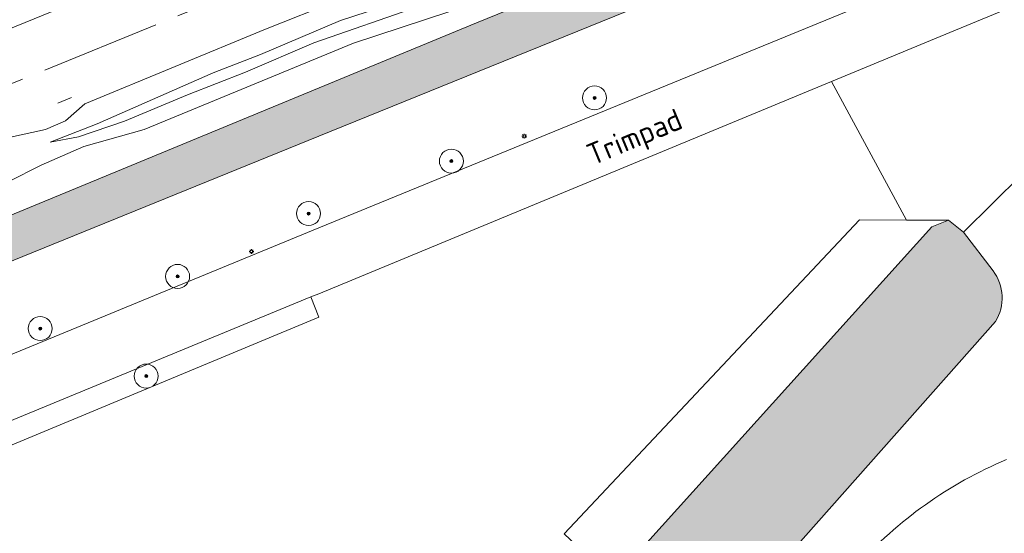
# Model space of a CAD drawing. Header units: metres. Extents: x 125349 to 128236, y 501602 to 503797.
# Tile 215 of 256: x 127475 to 127557, y 503063 to 503106. Entities that reach past the tile are written whole.
import ezdxf
from ezdxf.enums import TextEntityAlignment as Align

# ---------------------------------------------------------------- set-up
doc = ezdxf.new("R2010")
doc.units = ezdxf.units.M
doc.linetypes.add('AM-AS-SO', pattern=[16, 10, -2, 2, -2])
doc.layers.get('0').update_dxf_attribs({"linetype": 'CONTINUOUS'})
for name, color, linetype, lineweight in [('B-WE-AM-AS_SPOOR_TREIN-G', 10, 'AM-AS-SO', 18), ('B-WE-GR-BEPLANTING_CULTUUR_BOSPLANTSOEN-GV', 90, 'CONTINUOUS', 18), ('B-WE-GR-BOOM-S-500', 90, 'CONTINUOUS', 18), ('B-WE-GR-GRAS-GV', 60, 'CONTINUOUS', 13), ('B-WE-GR-GROENVOORZIENING-GV', 80, 'CONTINUOUS', 18), ('B-WE-GW-TALUD_KRUIN-G', 90, 'CONTINUOUS', 18), ('B-WE-IE-MEUBILAIR-S', 7, 'CONTINUOUS', 18), ('B-WE-IE-TERREINAFSCHEIDING_KUNSTMATIG_HEKWERK-G', 20, 'IE-TERREINAFSCHEIDING_KUNSTMATIG-SO', 18), ('B-WE-OG-TERREIN_BEGROEID-GV', 7, 'CONTINUOUS', 18), ('B-WE-OG-TERREIN_ERF-GV', 7, 'CONTINUOUS', 18), ('B-WE-OG-TERREIN_OEVER-GV', 7, 'CONTINUOUS', 18), ('B-WE-OG-TOPOGRAFIE-T18', 10, 'CONTINUOUS', 18), ('B-WE-OG-WATER-GV', 130, 'CONTINUOUS', 18), ('B-WE-VH-GESLOTENVERHARDING-GV', 10, 'CONTINUOUS', 18), ('B-WE-VH-GESLOTENVERHARDING_ASFALT-GV', 10, 'CONTINUOUS', 18), ('B-WE-VH-HALFVERHARDING-GV', 130, 'CONTINUOUS', 18)]:
    doc.layers.add(name, color=color, linetype=linetype, lineweight=lineweight)
doc.layers.add('B-WE-OG-WATER-V', color=7, linetype='CONTINUOUS', lineweight=18, true_color=0xbee8ff)
doc.styles.add('NLCS-ISO-M1000-T18', font='NLCS-ISO.ttf', dxfattribs={"height": 1.8})
doc.linetypes.add('IE-TERREINAFSCHEIDING_KUNSTMATIG-SO', pattern='A,4,[82,NLCS.SHX,S=0.75,R=90,X=0,Y=0],4,-2', length=10)

# ---------------------------------------------------------------- blocks, each defined once
blk = doc.blocks.new('SIE-MEUBILAIR_PAAL_LICHTMAST-SO')
for points in [[(-0.62, 0), (-1, 0)], [(-0.71, 0.71), (-0.44, 0.44)], [(0, 1), (0, 0.62)], [(0.44, 0.44), (0.71, 0.71)], [(1, 0), (0.62, 0)], [(-0.71, -0.71), (-0.44, -0.44)], [(0, -0.62), (0, -1)], [(0.44, -0.44), (0.71, -0.71)]]:
    blk.add_lwpolyline(points)
blk.add_circle((0, 0), 0.5)
blk = doc.blocks.new('SGR-BOOM_01-SO')
at = {"linetype": 'ByBlock', "lineweight": 18}
h = blk.add_hatch(color=0, dxfattribs=at)
h.dxf.hatch_style = 1
edge = h.paths.add_edge_path()
edge.add_arc((0, 0), 0.25, 0, 360)
at = {"color": 0, "linetype": 'ByBlock', "lineweight": 18}
for radius in [2, 0.25]:
    blk.add_circle((0, 0), radius, dxfattribs=at)

msp = doc.modelspace()

# ---------------------------------------------------------------- hatches: boundary and pattern name
at = {"layer": 'B-WE-OG-WATER-V'}
msp.add_hatch(color=256, dxfattribs=at).paths.add_polyline_path([(126925.692, 502862.179), (126926.725, 502862.599), (126929.444, 502863.705), (126998.342, 502891.735), (127000, 502892.411), (127068.237, 502920.434), (127146.516, 502952.024), (127196.733, 502973.001), (127260.705, 502998.784), (127260.857, 502998.82), (127261.013, 502998.828), (127261.168, 502998.808), (127261.317, 502998.761), (127261.455, 502998.687), (127261.567, 502998.585), (127261.661, 502998.466), (127261.733, 502998.333), (127261.782, 502998.19), (127261.807, 502998.041), (127261.945, 502997.108), (127262.153, 502995.7), (127264.042, 502982.918), (127274.544, 502911.835), (127274.907, 502909.378), (127282.182, 502860.137), (127282.031, 502858.976), (127281.742, 502858.155), (127281.334, 502857.386), (127268.035, 502838.479), (127192.199, 502827.152), (127174.64, 502824.496), (127100.104, 502813.864), (127099.193, 502813.92), (127098.304, 502814.128), (127097.618, 502814.416), (127096.987, 502814.81), (127096.427, 502815.299), (127095.952, 502815.872), (127095.582, 502816.467), (127095.305, 502817.11), (127095.127, 502817.788), (127095.052, 502818.484), (127085.615, 502879.411), (127084.34, 502879.16), (127094.277, 502813.207), (127094.502, 502811.717), (127096.103, 502811.268), (127132.621, 502816.48), (127179.344, 502823.246), (127230.768, 502830.464), (127268.638, 502836.128), (127269.888, 502836.64), (127270.897, 502837.476), (127280.482, 502851.498), (127284.384, 502857.206), (127284.591, 502857.745), (127284.735, 502858.304), (127284.823, 502858.953), (127284.833, 502859.607), (127284.584, 502861.398), (127283.981, 502865.851), (127266.618, 502983.933), (127264.357, 502999.307), (127264.347, 502999.447), (127264.363, 502999.639), (127264.412, 502999.825), (127264.492, 503000), (127264.602, 503000.168), (127264.738, 503000.316), (127264.896, 503000.44), (127265.072, 503000.536), (127265.86, 503000.856), (127270.744, 503002.841), (127363.988, 503040.735), (127500, 503096.01), (127557.609, 503119.4), (127566.001, 503122.807), (127564.637, 503126.313), (127556.879, 503123.274), (127513.142, 503105.462), (127471.191, 503088.149), (127356.647, 503040.877), (127237.227, 502993.046), (127157.527, 502959.981), (127056.473, 502918.71), (126986.353, 502890.514), (126953.022, 502877.282), (126938.276, 502870.698), (126816.16, 502822.047), (126799.469, 502814.983), (126798.43, 502814.189), (126797.678, 502813.119), (126797.298, 502811.964), (126794.069, 502810.633), (126794.114, 502810.547), (126794.255, 502810.364), (126794.427, 502810.209), (126794.623, 502810.087), (126794.838, 502810.003), (126795.065, 502809.958), (126801.742, 502812.259), (126815.875, 502817.472), (126882.56, 502844.385), (126887.864, 502846.257), (126892.686, 502848.457), (126899.347, 502851.123), (126904.204, 502852.841), (126910.749, 502855.949), (126912.045, 502856.396), (126920.665, 502860.142), (126923.134, 502861.019), (126923.894, 502860.754), (126924.227, 502860.545), (126924.713, 502859.369), (126926.414, 502855.193), (126931.221, 502843.57), (126935.053, 502834.355), (126938.599, 502825.858), (126938.915, 502825.79), (126939.468, 502825.67), (126940.871, 502825.979), (126940.481, 502826.935), (126939.727, 502828.784)])
h = msp.add_hatch(color=256, dxfattribs=at)
edge = h.paths.add_edge_path()
edge.add_line((127432.539, 502957.847), (127421.941, 502946.288))
edge.add_arc((127422.642, 502945.332), 1.185, 126.26465, 190.31873)
edge.add_arc((127422.637, 502945.328), 1.179, 190.14287, 231.64352)
edge.add_line((127421.905, 502944.403), (127426.034, 502941.623))
edge.add_line((127426.034, 502941.623), (127427.626, 502941.232))
edge.add_line((127427.626, 502941.232), (127429.087, 502941.308))
edge.add_line((127429.087, 502941.308), (127447.902, 502960.386))
edge.add_line((127447.902, 502960.386), (127447.932, 502960.981))
edge.add_line((127447.932, 502960.981), (127448.426, 502961.529))
edge.add_line((127448.426, 502961.529), (127448.8, 502961.457))
edge.add_line((127448.8, 502961.457), (127472.763, 502987.866))
edge.add_line((127472.763, 502987.866), (127483.865, 503000))
edge.add_line((127483.865, 503000), (127500, 503017.634))
edge.add_line((127500, 503017.634), (127515.362, 503034.423))
edge.add_line((127515.362, 503034.423), (127516.211, 503034.438))
edge.add_line((127516.211, 503034.438), (127516.821, 503035.19))
edge.add_line((127516.821, 503035.19), (127517.428, 503036.549))
edge.add_line((127517.428, 503036.549), (127556.429, 503080.545))
edge.add_arc((127553.234, 503082.523), 3.758, 328.23038, 397.05927)
edge.add_line((127556.233, 503084.788), (127553.759, 503088.022))
edge.add_line((127553.759, 503088.022), (127552.532, 503089.004))
edge.add_line((127552.532, 503089.004), (127551.12, 503088.464))
edge.add_line((127551.12, 503088.464), (127524.556, 503058.975))
edge.add_line((127524.556, 503058.975), (127500, 503031.715))
edge.add_line((127500, 503031.715), (127471.19, 503000))
edge.add_line((127471.19, 503000), (127432.539, 502957.847))

# ---------------------------------------------------------------- linework, layer by layer
at = {"layer": 'B-WE-AM-AS_SPOOR_TREIN-G', "flags": 128}
for points in [[(127114.292, 502958.563), (127359.792, 503058.378), (127522.189, 503124.514), (127537.602, 503130.917), (127552.949, 503137.446), (127566.391, 503143.32), (127585.727, 503152.126), (127601.634, 503159.742), (127617.609, 503167.763), (127634.667, 503176.762), (127650.755, 503185.65), (127659.674, 503190.764), (127677.037, 503201.08), (127685.557, 503206.351), (127694.798, 503212.199), (127709.171, 503221.593), (127724.772, 503232.246), (127734.073, 503238.836), (127742.847, 503245.214), (127751.092, 503251.351), (127759.735, 503257.967), (127773.163, 503268.543), (127780.65, 503274.608), (127794.71, 503286.378), (127809.054, 503298.723), (127819.241, 503307.947), (127827.017, 503315.173), (127838.264, 503325.911), (127851.166, 503338.704), (127865.671, 503353.597), (127874.987, 503363.344), (127883.425, 503372.275), (127891.285, 503380.729)], [(127062.156, 502932.692), (127541.725, 503127.818), (127559.81, 503135.812), (127577.47, 503143.488), (127589.891, 503149.297), (127607.659, 503157.924), (127616.754, 503162.484), (127625.775, 503167.154), (127635.822, 503172.501), (127643.947, 503176.951), (127661.893, 503187.126), (127678.772, 503197.133), (127690.762, 503204.587), (127705.008, 503213.754), (127717.388, 503222.002), (127727.988, 503229.299), (127738.474, 503236.76), (127750.901, 503245.927), (127761.126, 503253.742), (127773.233, 503263.328), (127786.595, 503274.267), (127798.012, 503283.855), (127809.3, 503293.595), (127822.501, 503305.328), (127837.917, 503319.822), (127848.552, 503330.273), (127861.422, 503343.181), (127864.148, 503345.784), (127870.667, 503352.586), (127886.825, 503369.765), (127894.374, 503377.951)]]:
    msp.add_lwpolyline(points, dxfattribs=at)
at = {"layer": 'B-WE-GR-BEPLANTING_CULTUUR_BOSPLANTSOEN-GV', "flags": 128}
msp.add_lwpolyline([(127432.35, 503060.515), (127432.65, 503060.638), (127500, 503088.367), (127563.209, 503114.298), (127560.127, 503117.085), (127557.609, 503119.4), (127500, 503096.01), (127363.988, 503040.735)], dxfattribs=at)
msp.add_lwpolyline([(127524.556, 503058.975), (127551.12, 503088.464), (127552.532, 503089.004), (127549.018, 503089.023), (127545.088, 503089.044), (127520.448, 503062.832)], close=True, dxfattribs=at)
at = {"layer": 'B-WE-GR-GRAS-GV', "flags": 128}
for points in [[(127666.17, 503184.503), (127664.199, 503183.371), (127662.339, 503182.886), (127644.465, 503172.88), (127629.626, 503164.799), (127627.362, 503162.862), (127614.846, 503156.46), (127612.885, 503156.315), (127568.042, 503135.379), (127566.713, 503134.033), (127563.63, 503132.657), (127559.917, 503131.849), (127549.672, 503127.434), (127526.521, 503117.455), (127517.212, 503113.582), (127514.882, 503112.121), (127503.618, 503107.529), (127501.566, 503107.335), (127495.552, 503104.937), (127480.464, 503098.716), (127478.856, 503097.298), (127477.191, 503096.567), (127474.028, 503095.868)], [(127474.065, 503092.205), (127476.828, 503093.594), (127480.395, 503095.154), (127485.422, 503096.573), (127502.896, 503103.774), (127510.847, 503106.394), (127523.575, 503112.13), (127533.61, 503116.115), (127545.535, 503121.027), (127553.186, 503124.688), (127563.752, 503129.374), (127571.302, 503132.545), (127605.125, 503147.95), (127617.468, 503154.1), (127629.19, 503160.274), (127637.019, 503164.775), (127647.906, 503170.331), (127660.654, 503177.951), (127667.964, 503181.863)], [(127506.164, 503107.076), (127501.786, 503105.67), (127495.134, 503102.834), (127491.186, 503101.296), (127481.506, 503097.059), (127477.585, 503095.511), (127479.952, 503095.96), (127483.785, 503097.27), (127489.027, 503099.463), (127493.877, 503101.368), (127499.573, 503103.812), (127508.392, 503106.872)], [(127508.392, 503106.872), (127499.573, 503103.812), (127493.877, 503101.368), (127489.027, 503099.463), (127483.785, 503097.27), (127479.952, 503095.96), (127477.585, 503095.511), (127481.506, 503097.059), (127491.186, 503101.296), (127495.134, 503102.834), (127501.786, 503105.67), (127506.164, 503107.076)]]:
    msp.add_lwpolyline(points, dxfattribs=at)
at = {"layer": 'B-WE-GR-GROENVOORZIENING-GV', "flags": 128}
for points in [[(127611.192, 503048.854), (127615.894, 503057.761), (127602.075, 503071.867), (127601.075, 503070.952), (127599.936, 503070.218), (127598.689, 503069.686), (127597.37, 503069.372), (127596.017, 503069.285), (127594.669, 503069.427), (127593.364, 503069.794), (127592.14, 503070.376), (127562.813, 503095.429), (127559.721, 503091.864), (127558.613, 503092.786), (127553.759, 503088.022)], [(127553.759, 503088.022), (127556.233, 503084.788)], [(127556.429, 503080.545), (127517.428, 503036.549), (127516.821, 503035.19), (127516.211, 503034.438), (127515.362, 503034.423), (127500, 503017.634), (127483.865, 503000), (127472.763, 502987.866), (127448.8, 502961.457), (127448.426, 502961.529), (127447.932, 502960.981), (127447.902, 502960.386), (127429.087, 502941.308), (127432.08, 502939.24), (127474.085, 502985.501), (127472.824, 502986.641), (127477.707, 502991.999), (127480.575, 502989.497), (127490.134, 503000), (127500, 503010.841)]]:
    msp.add_lwpolyline(points, dxfattribs=at)
at = {"layer": 'B-WE-GR-GROENVOORZIENING-GV'}
for points in [[(127556.233, 503084.788, -0.30969), (127556.429, 503080.545)], [(127544.83, 503060.101, -0.113144), (127557.357, 503069.032)]]:
    msp.add_lwpolyline(points, format="xyb", dxfattribs=at)
at = {"layer": 'B-WE-GW-TALUD_KRUIN-G', "flags": 128}
msp.add_lwpolyline([(127618.363, 503157.393), (127600.181, 503148.952), (127575.875, 503137.501), (127568.554, 503133.47), (127565.369, 503131.921), (127556.876, 503128.888), (127544.873, 503123.918), (127534.444, 503119.576), (127533.105, 503119.029), (127525.487, 503115.535), (127519.496, 503113.022), (127515.931, 503111.026), (127513.329, 503109.84), (127506.164, 503107.076), (127501.786, 503105.67), (127495.134, 503102.834), (127491.186, 503101.296), (127481.506, 503097.059), (127477.585, 503095.511)], dxfattribs=at)
at = {"layer": 'B-WE-IE-TERREINAFSCHEIDING_KUNSTMATIG_HEKWERK-G', "flags": 128}
msp.add_lwpolyline([(127478.228, 503098.768), (127479.37, 503099.257)], dxfattribs=at)
at = {"layer": 'B-WE-OG-TERREIN_BEGROEID-GV', "flags": 128}
for points in [[(127425.593, 503049.047), (127427.255, 503047.935), (127427.662, 503048.242), (127435.367, 503054.038), (127500, 503080.929), (127499.335, 503082.601)], [(127499.335, 503082.601), (127434.719, 503055.934)]]:
    msp.add_lwpolyline(points, dxfattribs=at)
at = {"layer": 'B-WE-OG-TERREIN_ERF-GV', "flags": 128}
msp.add_lwpolyline([(127520.448, 503062.832), (127545.088, 503089.044), (127549.018, 503089.023), (127542.77, 503100.581), (127500, 503082.876), (127499.335, 503082.601), (127500, 503080.929), (127435.367, 503054.038)], dxfattribs=at)
at = {"layer": 'B-WE-OG-TERREIN_OEVER-GV', "flags": 128}
for points in [[(127667.964, 503181.863), (127660.654, 503177.951), (127647.906, 503170.331), (127637.019, 503164.775), (127629.19, 503160.274), (127617.468, 503154.1), (127605.125, 503147.95), (127571.302, 503132.545), (127563.752, 503129.374), (127553.186, 503124.688), (127545.535, 503121.027), (127533.61, 503116.115), (127523.575, 503112.13), (127510.847, 503106.394), (127502.896, 503103.774), (127485.422, 503096.573), (127480.395, 503095.154), (127476.828, 503093.594), (127474.065, 503092.205)], [(127356.647, 503040.877), (127471.191, 503088.149), (127513.142, 503105.462), (127556.879, 503123.274), (127564.637, 503126.313), (127565.864, 503126.794), (127581.658, 503134.054), (127589.624, 503137.884), (127621.43, 503153.65), (127651.394, 503170.293), (127666.452, 503178.85)]]:
    msp.add_lwpolyline(points, dxfattribs=at)
at = {"layer": 'B-WE-OG-WATER-GV', "flags": 128}
for points in [[(127363.988, 503040.735), (127500, 503096.01), (127557.609, 503119.4), (127566.001, 503122.807), (127564.637, 503126.313), (127556.879, 503123.274), (127513.142, 503105.462), (127471.191, 503088.149), (127356.647, 503040.877)], [(127556.233, 503084.788), (127553.759, 503088.022), (127552.532, 503089.004), (127551.12, 503088.464), (127524.556, 503058.975), (127500, 503031.715), (127471.19, 503000), (127432.539, 502957.847)], [(127500, 503017.634), (127515.362, 503034.423), (127516.211, 503034.438), (127516.821, 503035.19), (127517.428, 503036.549), (127556.429, 503080.545)]]:
    msp.add_lwpolyline(points, dxfattribs=at)
at = {"layer": 'B-WE-OG-WATER-GV'}
msp.add_lwpolyline([(127556.429, 503080.545, 0.30969), (127556.233, 503084.788)], format="xyb", dxfattribs=at)
at = {"layer": 'B-WE-VH-GESLOTENVERHARDING-GV'}
msp.add_lwpolyline([(127557.357, 503069.032, 0.113144), (127544.83, 503060.101)], format="xyb", dxfattribs=at)
at = {"layer": 'B-WE-VH-GESLOTENVERHARDING_ASFALT-GV', "flags": 128}
msp.add_lwpolyline([(127432.65, 503060.638), (127434.719, 503055.934), (127499.335, 503082.601), (127500, 503082.876), (127542.77, 503100.581), (127552.621, 503104.659), (127567.063, 503110.637), (127575.914, 503114.301), (127575.146, 503116.395), (127574.027, 503118.736), (127563.209, 503114.298), (127500, 503088.367)], close=True, dxfattribs=at)
at = {"layer": 'B-WE-VH-HALFVERHARDING-GV', "flags": 128}
msp.add_lwpolyline([(127474.028, 503095.868), (127477.191, 503096.567), (127478.856, 503097.298), (127480.464, 503098.716), (127495.552, 503104.937), (127501.566, 503107.335), (127503.618, 503107.529), (127514.882, 503112.121), (127517.212, 503113.582), (127526.521, 503117.455), (127549.672, 503127.434), (127559.917, 503131.849), (127563.63, 503132.657), (127566.713, 503134.033), (127568.042, 503135.379), (127612.885, 503156.315), (127614.846, 503156.46), (127627.362, 503162.862), (127629.626, 503164.799), (127644.465, 503172.88), (127662.339, 503182.886), (127664.199, 503183.371), (127666.17, 503184.503)], dxfattribs=at)

# ---------------------------------------------------------------- block references
at = {"layer": 'B-WE-GR-BOOM-S-500', "xscale": 0.5, "yscale": 0.5, "zscale": 0.5}
for p in [(127522.991, 503099.209), (127511.049, 503093.935), (127499.137, 503089.564), (127488.211, 503084.319), (127476.75, 503079.967), (127485.589, 503076.004)]:
    msp.add_blockref('SGR-BOOM_01-SO', p, dxfattribs=at)
at = {"layer": 'B-WE-IE-MEUBILAIR-S', "xscale": 0.2, "yscale": 0.2, "zscale": 0.2}
for p in [(127517.132, 503096.023), (127494.37, 503086.401)]:
    msp.add_blockref('SIE-MEUBILAIR_PAAL_LICHTMAST-SO', p, dxfattribs=at)

# ---------------------------------------------------------------- texts
at = {"layer": 'B-WE-OG-TOPOGRAFIE-T18', "style": 'NLCS-ISO-M1000-T18'}
msp.add_text('Trimpad', height=1.8, rotation=22.6, dxfattribs=at).set_placement((127526.421, 503095.721), align=Align.MIDDLE)

doc.saveas('drawing.dxf')
